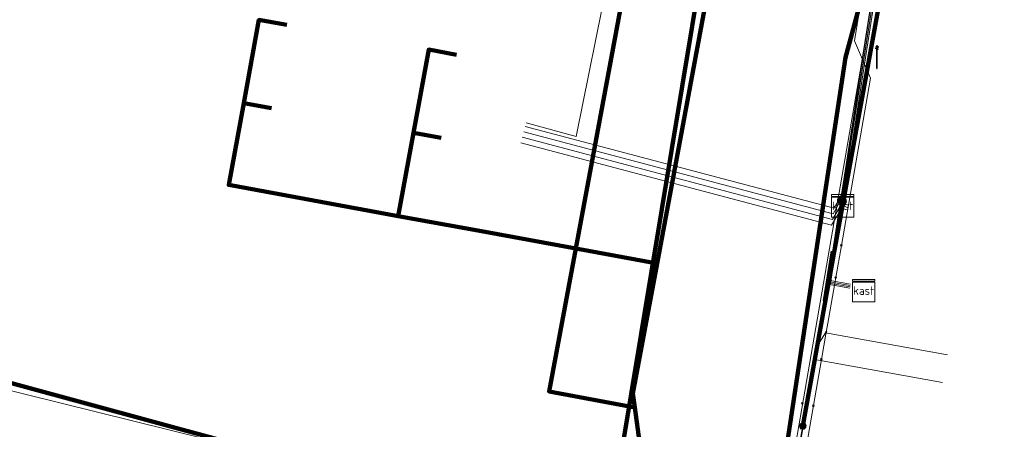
# Model space of a CAD drawing. Extents: x 152558 to 154479, y 462974 to 463683.
# Tile 168 of 256: x 153296 to 153331, y 463547 to 463562. Entities that reach past the tile are written whole.
import ezdxf
from ezdxf.enums import TextEntityAlignment as Align
from ezdxf.lldxf.tags import DXFTag

# ---------------------------------------------------------------- set-up
doc = ezdxf.new("R2010")
doc.units = 0
doc.header["$LTSCALE"] = 0.2
doc.layers.get('0').update_dxf_attribs({"linetype": 'CONTINUOUS'})
for name, color, linetype, lineweight in [('B-RO-KL-DATA_COAXIAAL_17_ZIGGO BV-G', 90, 'KL-DATA-N', 18), ('B-RO-KL-DATA_COAXIAAL_7_ZIGGO BV-G', 90, 'KL-DATA-N', 18), ('B-RO-KL-DATA_HULPSTUK_REGGEFIBER OPERATOR BV-S', 90, 'CONTINUOUS', 25), ('B-RO-KL-DATA_HULPSTUK_ZIGGO BV-S', 90, 'CONTINUOUS', 25), ('B-RO-KL-DATA_KABELBED_KPN BV-G', 90, 'CONTINUOUS', 100), ('B-RO-KL-DATA_KABELBED_ZIGGO BV-G', 90, 'CONTINUOUS', 100), ('B-RO-KL-DATA_REGGEFIBER OPERATOR BV-G', 90, 'KL-DATA-N', 18), ('B-RO-KL-ET_LS_400 V_STEDIN NETBEHEER BV-G', 190, 'KL-LS-N', 18), ('B-RO-KL-ET_LS_GEMEENTE AMERSFOORT-S', 190, 'CONTINUOUS', 25), ('B-RO-KL-ET_LS_HULPSTUK_STEDIN NETBEHEER BV-S', 190, 'CONTINUOUS', 25), ('B-RO-KL-GAS_LD_KOPER_22_0.1 BAR_STEDIN NETBEHEER BV-G', 50, 'KL-GAS-LD-N', 18), ('B-RO-KL-GAS_LD_MANTELBUIS_ASBESTCEMENT_124_STEDIN NETBEHEER BV-G', 50, 'CONTINUOUS', 100), ('B-RO-KL-GAS_LD_PE_25_0.1 BAR_STEDIN NETBEHEER BV-G', 50, 'KL-GAS-LD-N', 18), ('B-RO-KL-GAS_LD_PE_32_0.1 BAR_STEDIN NETBEHEER BV-G', 50, 'KL-GAS-LD-N', 18), ('B-RO-KL-GAS_LD_PVC_63_0.1 BAR_STEDIN NETBEHEER BV-G', 50, 'KL-GAS-LD-N', 18), ('B-RO-KL-WATER_100_VITENS-G', 170, 'KL-WATER-N', 18), ('B-RO-KL-WATER_HULPSTUK_VITENS-S', 170, 'CONTINUOUS', 25)]:
    doc.layers.add(name, color=color, linetype=linetype, lineweight=lineweight)
doc.styles.add('NLCS-ISO', font='NLCS-ISO.ttf')
tags = doc.linetypes.add('KL-DATA-N', pattern='A,4,-1,[101,NLCS.SHX,S=0.5,R=0,X=0,Y=0],-1,4,-1,["D",Standard,S=1,R=0,X=-0.25,Y=-0.5],-1.5', length=12.5).pattern_tags.tags
tags[18] = DXFTag(74, 10)
tags = doc.linetypes.add('KL-GAS-LD-N', pattern='A,4,-1,[69,NLCS.SHX,S=0.5,R=0,X=0,Y=0],-1,4,-1,["L",Standard,S=1,R=0,X=0.25,Y=-0.5],-2', length=13).pattern_tags.tags
tags[18] = DXFTag(74, 10)
tags = doc.linetypes.add('KL-LS-N', pattern='A,4,-1,[103,NLCS.SHX,S=0.75,R=0,X=0,Y=0],-1,4,-1,["L",Standard,S=1,R=0,X=0,Y=-0.5],-2', length=13).pattern_tags.tags
tags[18] = DXFTag(74, 10)
doc.linetypes.add('KL-WATER-N', pattern='A,7,-0.5,[168,NLCS.SHX,S=0.75,R=0,X=0.75,Y=0],-2', length=9.5)

# ---------------------------------------------------------------- blocks, each defined once
blk = doc.blocks.new('SKL-WTB_HULP_MOF-SO')
at = {"linetype": 'ByBlock', "lineweight": 18}
h = blk.add_hatch(color=0, dxfattribs=at)
h.dxf.hatch_style = 1
h.paths.add_polyline_path([(-0.5625, 0, 1), (0.5625, 0, 1)])
at = {"color": 0, "linetype": 'ByBlock', "lineweight": 18}
blk.add_circle((0, 0), 0.5625, dxfattribs=at)
at = {"color": 0, "linetype": 'ByBlock', "lineweight": 18, "style": 'NLCS-ISO', "flags": 1}
for tag, p in [('TYPE', (1.5, 0)), ('LABEL', (1.5, -1.5)), ('OMSCHRIJVING', (1.5, -3))]:
    blk.add_attdef(tag, p, '', height=1, dxfattribs=at)
blk = doc.blocks.new('SKL-WTB_HULP_KAST-SO')
at = {"color": 0, "linetype": 'ByBlock', "lineweight": 18}
for points in [[(-2, 2), (2, 2), (2, 1.68), (-2, 1.68)], [(-2, 1.52), (2, 1.52), (2, -2), (-2, -2)]]:
    blk.add_lwpolyline(points, close=True, dxfattribs=at)
at = {"color": 0, "linetype": 'ByBlock', "lineweight": 18, "style": 'NLCS-ISO'}
blk.add_text('kast', height=1.5, dxfattribs=at).set_placement((0, 0), align=Align.MIDDLE_CENTER)
at = {"color": 0, "linetype": 'ByBlock', "lineweight": 18, "style": 'NLCS-ISO', "flags": 1}
for tag, p in [('TYPE', (2.5, 0)), ('LABEL', (2.5, -1.5)), ('OMSCHRIJVING', (2.5, -3))]:
    blk.add_attdef(tag, p, '', height=1, dxfattribs=at)
blk = doc.blocks.new('SKL-WTB_HULP_OVERIG-SO')
at = {"color": 0, "linetype": 'ByBlock', "lineweight": 18}
for points in [[(-0.14, 0.14), (0.14, -0.14)], [(0.14, 0.14), (-0.14, -0.14)]]:
    blk.add_lwpolyline(points, dxfattribs=at)
at = {"color": 0, "linetype": 'ByBlock', "lineweight": 18, "style": 'NLCS-ISO', "flags": 1}
for tag, p in [('TYPE', (1.5, 0)), ('LABEL', (1.5, -1.5)), ('OMSCHRIJVING', (1.5, -3))]:
    blk.add_attdef(tag, p, '', height=1, dxfattribs=at)
blk = doc.blocks.new('SKL-ET_LS_MAST-SO')
for p, q in [((-0.05, 2.07), (0.05, 2.07)), ((-0.05, -2), (0.05, -2))]:
    blk.add_line(p, q)
for points in [[(-0.18, 1.76), (-0.22, 1.76), (-0.22, 1.84), (-0.18, 1.84), (-0.18, 1.79)], [(-0.18, 1.79), (-0.05, 1.79)], [(-0.18, 1.76), (-0.05, 1.76)], [(-0.05, -2), (-0.05, 2.07)], [(0.05, -2), (0.05, 2.07)], [(0.18, 1.92), (0.05, 1.92)], [(0.18, 1.89), (0.05, 1.89)], [(0.18, 1.89), (0.22, 1.89), (0.22, 1.97), (0.18, 1.97), (0.18, 1.92)], [(-0.18, 1.49), (-0.22, 1.49), (-0.22, 1.57), (-0.18, 1.57), (-0.18, 1.52)], [(-0.18, 1.52), (-0.05, 1.52)], [(-0.18, 1.49), (-0.05, 1.49)], [(0.18, 1.66), (0.05, 1.66)], [(0.18, 1.63), (0.05, 1.63)], [(0.18, 1.39), (0.05, 1.39)], [(0.18, 1.36), (0.05, 1.36)], [(0.18, 1.63), (0.22, 1.63), (0.22, 1.71), (0.18, 1.71), (0.18, 1.66)], [(0.18, 1.36), (0.22, 1.36), (0.22, 1.44), (0.18, 1.44), (0.18, 1.39)]]:
    blk.add_lwpolyline(points)

msp = doc.modelspace()

# ---------------------------------------------------------------- linework, layer by layer
at = {"layer": 'B-RO-KL-DATA_COAXIAAL_17_ZIGGO BV-G', "flags": 128}
for points in [[(153160.016, 463588.509), (153159.218, 463588.664), (153159.064, 463588.694), (153159.262, 463589.65), (153162.615, 463605.868), (153163.961, 463612.378), (153168.279, 463615.59), (153168.393, 463615.675), (153173.413, 463614.268), (153174.763, 463613.89), (153178.108, 463612.952), (153179.627, 463612.526), (153182.046, 463611.873), (153185.091, 463611.051), (153186.539, 463610.661), (153194.948, 463608.391), (153201.803, 463606.54), (153201.745, 463606.326), (153209.527, 463604.144), (153209.831, 463604.06), (153211.279, 463603.661), (153211.76, 463603.528), (153215.945, 463602.422), (153217.495, 463602.013), (153217.593, 463602.374), (153225.353, 463600.301), (153229.203, 463599.273), (153237.385, 463597.086), (153240.268, 463596.316), (153240.187, 463596.018), (153244.246, 463594.946), (153244.322, 463595.233), (153245.822, 463594.84), (153247.625, 463594.392), (153247.861, 463594.333), (153252.364, 463593.095), (153254.114, 463592.614), (153254.596, 463592.482), (153261.169, 463590.675), (153267.709, 463588.877), (153272.773, 463587.485), (153276.244, 463586.531), (153281.955, 463584.961), (153283.93, 463584.594), (153286.139, 463583.992), (153286.661, 463583.85), (153289.688, 463582.78), (153290.653, 463582.514), (153297.548, 463580.613), (153301.17, 463579.614), (153312.621, 463576.456), (153317.837, 463575.018), (153318.608, 463574.805), (153322.274, 463573.794), (153328.08, 463572.194), (153328.014, 463571.83), (153326.833, 463565.294), (153325.03, 463555.309)], [(153325.03, 463555.309), (153326.833, 463565.294), (153328.014, 463571.83), (153328.08, 463572.194), (153322.274, 463573.794), (153318.608, 463574.805), (153317.837, 463575.018), (153321.951, 463590.626), (153323.333, 463590.248), (153325.368, 463591.378), (153326.832, 463596.772)], [(153368.319, 463537.371), (153368.638, 463539.272), (153371.869, 463558.545), (153370.775, 463560.345), (153367.415, 463561.251), (153353.334, 463565.046), (153353.418, 463565.357), (153345.619, 463567.45), (153341.66, 463568.512), (153335.575, 463570.146), (153333.055, 463570.822), (153328.08, 463572.194), (153328.014, 463571.83), (153326.833, 463565.294), (153325.03, 463555.309)], [(153325.03, 463555.309), (153326.833, 463565.294), (153328.014, 463571.83), (153328.08, 463572.194), (153333.055, 463570.822), (153335.575, 463570.146), (153341.66, 463568.512), (153345.619, 463567.45), (153353.418, 463565.357), (153353.334, 463565.046), (153367.415, 463561.251), (153370.775, 463560.345), (153371.869, 463558.545), (153368.638, 463539.272), (153368.319, 463537.371), (153367.251, 463530.999), (153366.71, 463527.773), (153365.689, 463521.684), (153364.895, 463516.951), (153364.585, 463515.103), (153363.172, 463506.675), (153362.99, 463505.591), (153362.053, 463500), (153361.595, 463497.261), (153361.414, 463496.177), (153360.532, 463490.903), (153359.497, 463484.716), (153358.545, 463479.023), (153358.182, 463476.854), (153357.317, 463471.68), (153356.184, 463464.908), (153354.248, 463453.329), (153355.921, 463453.071), (153355.784, 463452.182), (153355.035, 463447.33), (153353.629, 463438.218), (153353.507, 463437.428), (153352.512, 463430.984), (153351.902, 463427.031), (153350.603, 463418.611), (153350.374, 463417.129), (153349.029, 463408.411), (153348.812, 463407.011), (153348.61, 463406.053), (153348.286, 463405.129), (153348.215, 463404.987), (153347.845, 463404.254), (153347.294, 463403.445), (153346.699, 463402.774), (153346.144, 463402.233), (153345.528, 463401.762), (153344.86, 463401.369), (153344.149, 463401.059), (153343.407, 463400.836), (153342.498, 463394.924)], [(153316.512, 463541.323), (153317.02, 463541.232), (153316.969, 463540.937), (153318.681, 463540.689), (153322.294, 463540.166), (153322.827, 463543.119), (153323.597, 463547.374), (153325.03, 463555.309)]]:
    msp.add_lwpolyline(points, dxfattribs=at)
at = {"layer": 'B-RO-KL-DATA_COAXIAAL_7_ZIGGO BV-G', "flags": 128}
for points in [[(153316.512, 463541.323), (153317.02, 463541.232), (153316.969, 463540.937), (153318.681, 463540.689), (153318.399, 463542.754), (153317.777, 463547.296), (153317.659, 463548.156), (153317.592, 463548.65), (153318.452, 463553.268), (153322.118, 463572.957), (153322.192, 463573.352), (153322.274, 463573.794), (153318.608, 463574.805), (153317.837, 463575.018), (153321.951, 463590.626), (153320.987, 463590.89), (153318.091, 463591.676), (153316.199, 463592.189), (153315.383, 463592.41), (153312.106, 463593.298), (153306.605, 463594.792), (153300.523, 463596.442), (153301.204, 463598.951)], [(153316.512, 463541.323), (153317.02, 463541.232), (153316.969, 463540.937), (153318.681, 463540.689), (153318.399, 463542.754), (153317.777, 463547.296), (153317.659, 463548.156), (153317.592, 463548.65), (153318.452, 463553.268), (153322.118, 463572.957), (153322.192, 463573.352), (153322.274, 463573.794), (153318.608, 463574.805), (153317.837, 463575.018), (153321.951, 463590.626), (153320.987, 463590.89), (153318.091, 463591.676), (153316.199, 463592.189), (153315.383, 463592.41), (153312.106, 463593.298), (153306.605, 463594.792), (153307.286, 463597.301)], [(153316.512, 463541.323), (153317.02, 463541.232), (153316.969, 463540.937), (153318.681, 463540.689), (153318.399, 463542.754), (153317.777, 463547.296), (153317.659, 463548.156), (153317.592, 463548.65), (153318.452, 463553.268), (153322.118, 463572.957), (153322.192, 463573.352), (153322.274, 463573.794), (153318.608, 463574.805), (153317.837, 463575.018), (153321.951, 463590.626), (153320.987, 463590.89), (153318.091, 463591.676), (153316.199, 463592.189), (153315.383, 463592.41), (153312.106, 463593.298), (153312.788, 463595.813)], [(153316.512, 463541.323), (153317.02, 463541.232), (153316.969, 463540.937), (153318.681, 463540.689), (153318.399, 463542.754), (153317.777, 463547.296), (153317.659, 463548.156), (153317.592, 463548.65), (153318.452, 463553.268), (153322.118, 463572.957), (153322.192, 463573.352), (153322.274, 463573.794), (153318.608, 463574.805), (153317.837, 463575.018), (153312.621, 463576.456), (153301.17, 463579.614), (153297.548, 463580.613), (153290.653, 463582.514), (153289.688, 463582.78), (153286.661, 463583.85), (153286.139, 463583.992), (153286.028, 463583.58), (153284.965, 463579.643)], [(153316.512, 463541.323), (153317.02, 463541.232), (153316.969, 463540.937), (153318.681, 463540.689), (153318.399, 463542.754), (153317.777, 463547.296), (153317.659, 463548.156), (153317.592, 463548.65), (153318.452, 463553.268), (153322.118, 463572.957), (153322.192, 463573.352), (153322.274, 463573.794), (153318.608, 463574.805), (153317.837, 463575.018), (153312.621, 463576.456), (153301.17, 463579.614), (153297.548, 463580.613), (153296.633, 463577.297)], [(153316.512, 463541.323), (153317.02, 463541.232), (153316.969, 463540.937), (153318.681, 463540.689), (153318.399, 463542.754), (153317.777, 463547.296), (153317.659, 463548.156), (153317.592, 463548.65), (153318.452, 463553.268), (153322.118, 463572.957), (153322.192, 463573.352), (153322.274, 463573.794), (153318.608, 463574.805), (153317.837, 463575.018), (153312.621, 463576.456), (153301.17, 463579.614), (153301.08, 463579.285), (153300.249, 463576.237)], [(153316.512, 463541.323), (153317.02, 463541.232), (153316.969, 463540.937), (153318.681, 463540.689), (153318.399, 463542.754), (153317.777, 463547.296), (153317.659, 463548.156), (153317.592, 463548.65), (153318.452, 463553.268), (153322.118, 463572.957), (153322.192, 463573.352), (153320.688, 463573.745), (153320.049, 463573.912), (153318.475, 463574.323), (153318.411, 463574.341), (153318.245, 463574.389), (153313.789, 463575.659), (153312.504, 463576.026), (153308.74, 463577.1), (153307.933, 463574.27)], [(153316.512, 463541.323), (153317.02, 463541.232), (153316.969, 463540.937), (153318.681, 463540.689), (153318.399, 463542.754), (153317.777, 463547.296), (153317.659, 463548.156), (153317.592, 463548.65), (153318.452, 463553.268), (153322.118, 463572.957), (153322.192, 463573.352), (153322.274, 463573.794), (153318.608, 463574.805), (153317.837, 463575.018), (153312.621, 463576.456), (153312.504, 463576.026), (153311.701, 463573.079)], [(153316.512, 463541.323), (153317.02, 463541.232), (153316.969, 463540.937), (153318.681, 463540.689), (153318.399, 463542.754), (153317.777, 463547.296), (153317.659, 463548.156), (153317.592, 463548.65), (153318.452, 463553.268), (153322.118, 463572.957), (153322.192, 463573.352), (153320.688, 463573.745), (153320.049, 463573.912), (153318.475, 463574.323), (153318.411, 463574.341), (153318.245, 463574.389), (153313.789, 463575.659), (153312.504, 463576.026), (153311.701, 463573.079)], [(153316.512, 463541.323), (153317.02, 463541.232), (153316.969, 463540.937), (153318.681, 463540.689), (153318.399, 463542.754), (153317.777, 463547.296), (153317.659, 463548.156), (153317.592, 463548.65), (153318.452, 463553.268), (153322.118, 463572.957), (153322.192, 463573.352), (153320.688, 463573.745), (153320.049, 463573.912), (153318.475, 463574.323), (153318.411, 463574.341), (153318.245, 463574.389), (153313.789, 463575.659), (153312.955, 463572.733)], [(153316.512, 463541.323), (153317.02, 463541.232), (153316.969, 463540.937), (153318.681, 463540.689), (153322.294, 463540.166), (153322.827, 463543.119), (153323.597, 463547.374), (153325.03, 463555.309), (153326.833, 463565.294), (153328.014, 463571.83), (153329.59, 463571.419), (153329.896, 463571.339), (153329.947, 463571.325), (153329.949, 463571.325), (153329.991, 463571.314), (153330.006, 463571.31), (153330.022, 463571.306), (153330.089, 463571.288), (153330.211, 463571.256), (153330.276, 463571.239), (153332.978, 463570.533), (153335.497, 463569.854), (153335.575, 463570.146), (153341.66, 463568.512), (153341.58, 463568.215), (153340.753, 463565.132)], [(153334.667, 463566.761), (153335.497, 463569.854), (153332.978, 463570.533), (153330.276, 463571.239), (153330.211, 463571.256), (153330.089, 463571.288), (153330.022, 463571.306), (153330.006, 463571.31), (153329.991, 463571.314), (153329.949, 463571.325), (153329.947, 463571.325), (153329.896, 463571.339), (153329.59, 463571.419), (153328.014, 463571.83), (153326.833, 463565.294), (153325.03, 463555.309), (153323.597, 463547.374), (153322.827, 463543.119), (153322.294, 463540.166), (153318.681, 463540.689), (153316.969, 463540.937), (153317.02, 463541.232), (153316.512, 463541.323)], [(153316.512, 463541.323), (153317.02, 463541.232), (153316.969, 463540.937), (153318.681, 463540.689), (153322.294, 463540.166), (153322.827, 463543.119), (153323.597, 463547.374), (153325.03, 463555.309), (153326.833, 463565.294), (153328.014, 463571.83), (153329.59, 463571.419), (153329.896, 463571.339), (153329.947, 463571.325), (153329.949, 463571.325), (153329.991, 463571.314), (153330.006, 463571.31), (153330.022, 463571.306), (153330.089, 463571.288), (153330.211, 463571.256), (153330.276, 463571.239), (153332.978, 463570.533), (153335.497, 463569.854), (153335.575, 463570.146), (153341.66, 463568.512), (153345.619, 463567.45), (153345.538, 463567.148), (153344.711, 463564.065)], [(153305.316, 463561.728), (153304.333, 463561.908), (153303.793, 463558.957), (153303.26, 463556.049), (153309.274, 463554.948), (153312.225, 463554.408), (153315.564, 463553.797), (153318.452, 463553.268), (153317.592, 463548.65), (153317.659, 463548.156), (153317.777, 463547.296), (153318.399, 463542.754), (153318.681, 463540.689), (153316.969, 463540.937), (153317.02, 463541.232), (153316.512, 463541.323)], [(153316.512, 463541.323), (153317.02, 463541.232), (153316.969, 463540.937), (153318.681, 463540.689), (153318.399, 463542.754), (153317.777, 463547.296), (153317.659, 463548.156), (153317.592, 463548.65), (153318.452, 463553.268), (153315.564, 463553.797), (153312.225, 463554.408), (153309.274, 463554.948), (153309.814, 463557.899), (153310.354, 463560.85), (153311.338, 463560.67)], [(153316.512, 463541.323), (153317.02, 463541.232), (153316.969, 463540.937), (153318.681, 463540.689), (153318.399, 463542.754), (153317.777, 463547.296), (153317.659, 463548.156), (153317.592, 463548.65), (153318.452, 463553.268), (153315.564, 463553.797), (153312.225, 463554.408), (153309.274, 463554.948), (153303.26, 463556.049), (153303.793, 463558.957), (153304.776, 463558.777)], [(153316.512, 463541.323), (153317.02, 463541.232), (153316.969, 463540.937), (153318.681, 463540.689), (153318.399, 463542.754), (153317.777, 463547.296), (153317.659, 463548.156), (153317.592, 463548.65), (153318.452, 463553.268), (153315.564, 463553.797), (153312.225, 463554.408), (153309.274, 463554.948), (153309.814, 463557.899), (153310.798, 463557.719)]]:
    msp.add_lwpolyline(points, dxfattribs=at)
at = {"layer": 'B-RO-KL-DATA_KABELBED_KPN BV-G', "flags": 128}
for points in [[(153314.402, 463526.684), (153316.66, 463541.497), (153317.116, 463546.134), (153317.163, 463546.417), (153321.146, 463570.466), (153321.381, 463574.651)], [(153328.474, 463572.949), (153325.127, 463560.575), (153322.958, 463546.183), (153317.163, 463546.417), (153302.975, 463546.99), (153262.376, 463558.049)]]:
    msp.add_lwpolyline(points, dxfattribs=at)
at = {"layer": 'B-RO-KL-DATA_KABELBED_ZIGGO BV-G', "flags": 128}
for points in [[(153320.049, 463573.912), (153317.273, 463562.964), (153315.564, 463553.797)], [(153322.192, 463573.352), (153318.452, 463553.268)], [(153326.833, 463565.294), (153325.03, 463555.309)], [(153305.316, 463561.728), (153304.333, 463561.908), (153303.793, 463558.957)], [(153311.338, 463560.67), (153310.354, 463560.85), (153309.814, 463557.899)], [(153303.793, 463558.957), (153303.26, 463556.049), (153309.274, 463554.948)], [(153304.776, 463558.777), (153303.793, 463558.957)], [(153309.814, 463557.899), (153309.274, 463554.948)], [(153310.798, 463557.719), (153309.814, 463557.899)], [(153325.03, 463555.309), (153323.597, 463547.374)], [(153309.274, 463554.948), (153312.225, 463554.408)], [(153312.225, 463554.408), (153315.564, 463553.797)], [(153315.564, 463553.797), (153314.618, 463548.723), (153317.659, 463548.156)], [(153315.564, 463553.797), (153318.452, 463553.268)], [(153318.452, 463553.268), (153317.592, 463548.65), (153317.659, 463548.156)], [(153317.659, 463548.156), (153318.681, 463540.689)]]:
    msp.add_lwpolyline(points, dxfattribs=at)
at = {"layer": 'B-RO-KL-DATA_REGGEFIBER OPERATOR BV-G', "flags": 128}
for points in [[(153313.804, 463558.252), (153315.581, 463557.771), (153316.729, 463563.459), (153317.841, 463566.502), (153319.469, 463572.516), (153319.759, 463574.722), (153319.776, 463574.774)], [(153311.395, 463470.313), (153310.923, 463471.609), (153310.949, 463474.596), (153314.153, 463493.933), (153317.91, 463514.958), (153321.353, 463535.196), (153325.712, 463560.428), (153326.964, 463568.38), (153327.637, 463571.139), (153329.002, 463572.153), (153329.369, 463572.22), (153331.853, 463571.569)]]:
    msp.add_lwpolyline(points, dxfattribs=at)
at = {"layer": 'B-RO-KL-ET_LS_400 V_STEDIN NETBEHEER BV-G', "flags": 128}
for points in [[(153324.955, 463555.49), (153327.399, 463571.215), (153327.483, 463571.582), (153327.605, 463571.937), (153327.769, 463572.288), (153327.977, 463572.628), (153328.254, 463572.975), (153328.407, 463573.074), (153328.67, 463573.161), (153328.935, 463573.206), (153329.295, 463573.208), (153329.476, 463573.252), (153329.587, 463573.322), (153329.68, 463573.423), (153329.742, 463573.547), (153329.773, 463573.669), (153329.783, 463573.795), (153329.771, 463573.921), (153329.739, 463574.044), (153329.627, 463574.249), (153329.473, 463574.399), (153329.282, 463574.5), (153328.215, 463574.801)], [(153332.746, 463574.484), (153332.332, 463574.295), (153331.842, 463574.152), (153331.436, 463574.091), (153331.231, 463574.079), (153330.652, 463574.086), (153330.319, 463574.049), (153329.991, 463573.98), (153329.746, 463573.906), (153329.275, 463573.705), (153328.838, 463573.437), (153328.448, 463573.109), (153328.272, 463572.924), (153327.962, 463572.518), (153327.817, 463572.275), (153327.693, 463572.02), (153327.589, 463571.757), (153327.508, 463571.485), (153327.449, 463571.208), (153325.005, 463555.482)], [(153325.053, 463555.473), (153327.497, 463571.199), (153327.538, 463571.396), (153327.65, 463571.778), (153327.806, 463572.145), (153327.958, 463572.418), (153328.134, 463572.677), (153328.333, 463572.918), (153328.553, 463573.139), (153328.792, 463573.34), (153329.106, 463573.551)], [(153324.955, 463555.49), (153324.517, 463552.673), (153325.309, 463552.533)], [(153325.005, 463555.482), (153324.559, 463552.615), (153325.3, 463552.484)], [(153325.053, 463555.473), (153324.6, 463552.557), (153325.292, 463552.435)], [(153323.62, 463547.499), (153323.7, 463547.942), (153323.945, 463549.299), (153323.946, 463549.303), (153324.046, 463549.856), (153324.294, 463551.234), (153324.495, 463552.525), (153325.283, 463552.386)], [(153328.572, 463549.038), (153324.046, 463549.856)], [(153311.902, 463482.165), (153312.969, 463489.084), (153313.32, 463491.363), (153313.573, 463493.005), (153313.745, 463494.119), (153313.898, 463495.108), (153314.172, 463496.887), (153314.333, 463497.788), (153314.609, 463499.326), (153314.902, 463500.95), (153315.223, 463502.721), (153315.301, 463503.151), (153315.451, 463503.978), (153315.685, 463505.274), (153315.862, 463506.251), (153316.318, 463508.769), (153316.427, 463509.371), (153316.903, 463511.986), (153317.007, 463512.539), (153317.368, 463514.445), (153317.481, 463515.04), (153317.99, 463517.732), (153318.186, 463518.767), (153318.577, 463520.832), (153318.874, 463522.405), (153318.938, 463522.742), (153319.263, 463524.463), (153319.293, 463524.623), (153319.721, 463526.882), (153319.885, 463527.752), (153319.993, 463528.325), (153320.514, 463531.078), (153320.798, 463532.578), (153320.805, 463532.615), (153321.124, 463534.301), (153321.197, 463534.688), (153321.606, 463536.853), (153321.711, 463537.406), (153321.889, 463538.345), (153322.007, 463538.968), (153322.632, 463542.273), (153322.836, 463543.355), (153323.62, 463547.499)]]:
    msp.add_lwpolyline(points, dxfattribs=at)
at = {"layer": 'B-RO-KL-GAS_LD_KOPER_22_0.1 BAR_STEDIN NETBEHEER BV-G', "flags": 128}
msp.add_lwpolyline([(153328.75, 463550.022), (153324.422, 463550.805), (153324.138, 463550.349)], dxfattribs=at)
at = {"layer": 'B-RO-KL-GAS_LD_MANTELBUIS_ASBESTCEMENT_124_STEDIN NETBEHEER BV-G', "flags": 128}
msp.add_lwpolyline([(153324.404, 463551.921), (153324.687, 463553.699)], dxfattribs=at)
at = {"layer": 'B-RO-KL-GAS_LD_PE_25_0.1 BAR_STEDIN NETBEHEER BV-G', "flags": 128}
msp.add_lwpolyline([(153313.618, 463557.549), (153324.634, 463554.627), (153324.906, 463555.068)], dxfattribs=at)
at = {"layer": 'B-RO-KL-GAS_LD_PE_32_0.1 BAR_STEDIN NETBEHEER BV-G', "flags": 128}
for points in [[(153313.721, 463557.935), (153324.697, 463555.024), (153324.984, 463555.562)], [(153313.772, 463558.128), (153324.729, 463555.222), (153325.015, 463555.759)], [(153313.669, 463557.742), (153324.665, 463554.825), (153324.941, 463555.289)], [(153290.226, 463549.188), (153292.245, 463549.567), (153322.662, 463542.027)]]:
    msp.add_lwpolyline(points, dxfattribs=at)
at = {"layer": 'B-RO-KL-GAS_LD_PVC_63_0.1 BAR_STEDIN NETBEHEER BV-G', "flags": 128}
msp.add_lwpolyline([(153310.812, 463473.782), (153311.355, 463478.2), (153313.48, 463489.404), (153313.862, 463491.422), (153314.049, 463492.406), (153314.374, 463494.122), (153314.529, 463494.938), (153314.683, 463495.749), (153314.939, 463497.303), (153315.28, 463499.376), (153315.553, 463501.036), (153315.829, 463502.714), (153316.072, 463504.193), (153316.12, 463504.487), (153316.537, 463506.951), (153316.861, 463508.825), (153317.235, 463510.98), (153317.525, 463512.656), (153317.547, 463512.784), (153317.908, 463514.871), (153318.269, 463516.941), (153318.507, 463518.305), (153318.972, 463520.964), (153319.142, 463521.937), (153319.282, 463522.738), (153319.58, 463524.447), (153319.976, 463526.712), (153320.017, 463526.947), (153320.722, 463531.004), (153320.957, 463532.354), (153320.962, 463532.383), (153321.353, 463534.632), (153321.699, 463536.601), (153321.916, 463537.823), (153322.413, 463540.621), (153322.662, 463542.027), (153322.692, 463542.197), (153322.965, 463543.737), (153323.863, 463548.803), (153324.138, 463550.349), (153324.294, 463551.23), (153324.666, 463553.566), (153324.906, 463555.068), (153324.941, 463555.289), (153324.984, 463555.562), (153325.015, 463555.759), (153325.192, 463556.864), (153325.717, 463560.162), (153326.242, 463563.459), (153326.87, 463567.399), (153327.841, 463572.222)], dxfattribs=at)
at = {"layer": 'B-RO-KL-WATER_100_VITENS-G', "flags": 128}
msp.add_lwpolyline([(153326.219, 463565.884), (153325.456, 463561.161), (153325.739, 463560.502), (153326.022, 463559.843), (153324.985, 463553.907), (153324.786, 463552.767), (153324.504, 463551.152), (153324.447, 463550.824), (153324.278, 463549.859), (153323.993, 463548.222), (153323.117, 463543.201), (153322.241, 463538.179), (153322.129, 463537.536), (153321.535, 463534.128), (153321.283, 463532.684), (153320.49, 463528.135), (153320.437, 463527.831), (153319.813, 463524.253), (153319.561, 463522.809), (153318.768, 463518.261), (153318.685, 463517.788), (153318.061, 463514.21), (153317.78, 463512.597), (153317.186, 463509.188), (153317.103, 463508.714), (153316.28, 463503.998), (153316.058, 463502.723), (153315.746, 463500.934), (153315.434, 463499.145), (153315.405, 463498.978)], dxfattribs=at)

# ---------------------------------------------------------------- block references
at = {"layer": 'B-RO-KL-DATA_HULPSTUK_REGGEFIBER OPERATOR BV-S', "xscale": 0.2, "yscale": 0.2, "zscale": 0.2}
msp.add_blockref('SKL-WTB_HULP_OVERIG-SO', (153323.6, 463548.3), dxfattribs=at)
at = {"layer": 'B-RO-KL-DATA_HULPSTUK_ZIGGO BV-S', "xscale": 0.2, "yscale": 0.2, "zscale": 0.2}
msp.add_blockref('SKL-WTB_HULP_KAST-SO', (153325.03, 463555.309), dxfattribs=at)
at = {"layer": 'B-RO-KL-ET_LS_GEMEENTE AMERSFOORT-S', "xscale": 0.2, "yscale": 0.2, "zscale": 0.2}
msp.add_blockref('SKL-ET_LS_MAST-SO', (153326.25, 463560.584), dxfattribs=at)
at = {"layer": 'B-RO-KL-ET_LS_HULPSTUK_STEDIN NETBEHEER BV-S', "xscale": 0.2, "yscale": 0.2, "zscale": 0.2}
for name, p in [('SKL-WTB_HULP_MOF-SO', (153324.955, 463555.49)), ('SKL-WTB_HULP_MOF-SO', (153325.005, 463555.482)), ('SKL-WTB_HULP_MOF-SO', (153325.053, 463555.473)), ('SKL-WTB_HULP_KAST-SO', (153325.775, 463552.3)), ('SKL-WTB_HULP_MOF-SO', (153323.62, 463547.499))]:
    msp.add_blockref(name, p, dxfattribs=at)
at = {"layer": 'B-RO-KL-WATER_HULPSTUK_VITENS-S', "xscale": 0.2, "yscale": 0.2, "zscale": 0.2}
for p in [(153324.985, 463553.907), (153324.786, 463552.767), (153324.447, 463550.824), (153324.278, 463549.859), (153323.993, 463548.222)]:
    msp.add_blockref('SKL-WTB_HULP_OVERIG-SO', p, dxfattribs=at)

doc.saveas('drawing.dxf')
